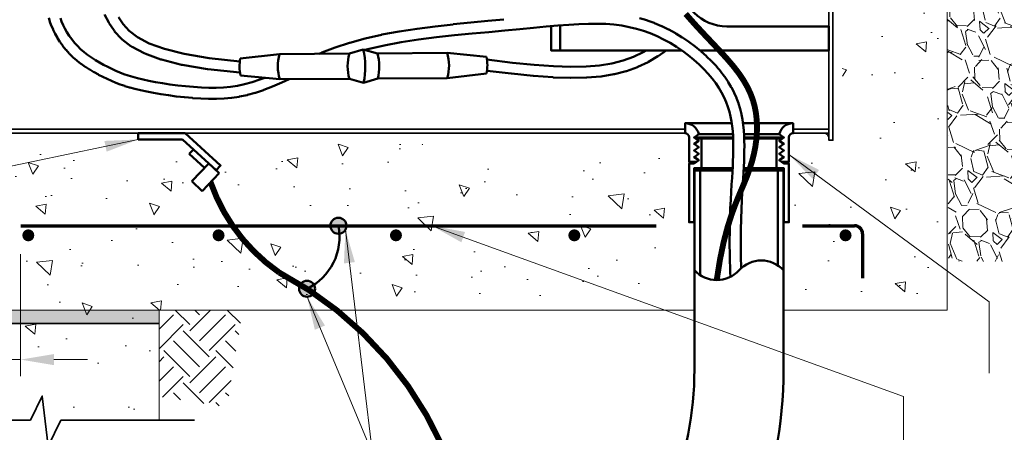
# Model space of a CAD drawing. Header units: inches. Extents: x 0 to 21.3, y 0 to 11.
# Tile 3 of 7: x 2.9 to 6.6, y 5 to 6.5. Entities that reach past the tile are written whole.
import ezdxf

# ---------------------------------------------------------------- set-up
doc = ezdxf.new("R2010")
doc.units = ezdxf.units.IN
doc.header["$LTSCALE"] = 0.375
doc.header["$MEASUREMENT"] = 0
doc.header["$PDSIZE"] = 2
doc.layers.get('0').update_dxf_attribs({"linetype": 'CONTINUOUS', "lineweight": 35})
doc.layers.get('Defpoints').update_dxf_attribs({"linetype": 'CONTINUOUS', "lineweight": 35})
for name, color, linetype, lineweight in [('C-PVMT-ASPH', 8, 'CONTINUOUS', 18), ('E-AFLD-CIRC-SERS', 203, 'CONTINUOUS', 50), ('E-AFLD-DEVC', 23, 'CONTINUOUS', 50), ('E-GRND-EQUI', 83, 'CONTINUOUS', 50), ('E-POWR-CNDT', 83, 'CONTINUOUS', 50), ('G-ANNO-DIMS', 7, 'CONTINUOUS', 0), ('G-ANNO-PATT', 252, 'CONTINUOUS', 18), ('G-ANNO-SYMB', 6, 'CONTINUOUS', 35), ('S-FABR-PL~~', 142, 'CONTINUOUS', 35), ('S-REIN-RBAR', 5, 'CONTINUOUS', 70), ('S-SLAB-EDGE', 41, 'CONTINUOUS', 35)]:
    doc.layers.add(name, color=color, linetype=linetype, lineweight=lineweight)
doc.layers.add('G-ANNO-TEXT', color=7, linetype='CONTINUOUS')
doc.styles.add('01-E-BLDG-1_1', font='arial.ttf', dxfattribs={"height": 0.09375})
doc.dimstyles.new('01-E-BLDG-1_1', dxfattribs={"dimtxt": 0.09375, "dimasz": 0.125, "dimexe": 0.0625, "dimexo": 0.0625, "dimgap": 0.0625, "dimtad": 1, "dimdec": 4, "dimzin": 3, "dimdsep": 46, "dimlunit": 4, "dimtxsty": '01-E-BLDG-1_1', "dimcen": 0.0625, "dimclrd": 1, "dimclre": 1, "dimclrt": 256, "dimazin": 0, "dimtfac": 1, "dimtdec": 4, "dimtmove": 1, "dimatfit": 3, "dimfxl": 1, "dimfrac": 2, "dimtolj": 1, "dimtzin": 3, "dimlwd": 0, "dimlwe": 0, "dimarcsym": 0})

# ---------------------------------------------------------------- blocks, each defined once
blk = doc.blocks.new('*D1')
at = {"layer": 'Defpoints', "color": 0, "transparency": 16777216}
for p in [(2.912652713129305, 5.726317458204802), (2.579483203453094, 5.562609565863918), (2.579483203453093, 5.26985402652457)]:
    blk.add_point(p, dxfattribs=at)
at = {"layer": 'G-ANNO-DIMS', "color": 1, "lineweight": 0, "transparency": 16777216}
for p, q in [((2.912652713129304, 5.663817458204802), (2.912652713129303, 5.207354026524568)), ((2.454483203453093, 5.26985402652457), (2.329483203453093, 5.269854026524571)), ((2.912652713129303, 5.269854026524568), (2.579483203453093, 5.26985402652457)), ((3.037652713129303, 5.269854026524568), (3.162652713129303, 5.269854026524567))]:
    blk.add_line(p, q, dxfattribs=at)
at = {"layer": 'G-ANNO-DIMS', "color": 1, "transparency": 16777216}
for points in [[(2.454483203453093, 5.290687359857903), (2.454483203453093, 5.249020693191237), (2.579483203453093, 5.26985402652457)], [(3.037652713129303, 5.290687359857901), (3.037652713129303, 5.249020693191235), (2.912652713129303, 5.269854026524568)]]:
    blk.add_solid(points, dxfattribs=at)
at = {"layer": 'G-ANNO-DIMS', "transparency": 16777216, "insert": (2.060427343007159, 5.180192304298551), "char_height": 0.09375, "attachment_point": 5, "rotation": 179.9999999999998, "style": '01-E-BLDG-1_1'}
blk.add_mtext('\\A1;3" (75mm)', dxfattribs=at)
blk = doc.blocks.new('BREAK')
at = {"color": 0, "linetype": 'Continuous', "flags": 128}
blk.add_lwpolyline([(0, 0), (0.046625, 0.097375), (0.069125, -0.090125), (0.112375, 0)], dxfattribs=at)

msp = doc.modelspace()

# ---------------------------------------------------------------- hatches: boundary and pattern name
at = {"layer": 'E-GRND-EQUI'}
h = msp.add_hatch(color=256, dxfattribs=at)
edge = h.paths.add_edge_path()
edge.add_arc((4.100791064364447, 5.770433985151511), 0.02982886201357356, 0, 360)
h = msp.add_hatch(color=256, dxfattribs=at)
edge = h.paths.add_edge_path()
edge.add_arc((3.983536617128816, 5.534569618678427), 0.02982886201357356, 0, 360)
at = {"layer": 'G-ANNO-PATT'}
h = msp.add_hatch(dxfattribs=at)
h.set_pattern_fill('AR-CONC', color=256, scale=0.0625, angle=450)
h.set_pattern_definition([(140, (0.1835779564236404, 1.77635683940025e-14), (0.03922008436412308, 0.4482876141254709), [0.046875, -0.515625]), (84.99999999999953, (0.1835779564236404, 1.77635683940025e-14), (-0.4701200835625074, -0.08671958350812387), [0.03749999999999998, -0.4124999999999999]), (190.4514444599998, (0.1868462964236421, 0.0373573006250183), (-0.4308999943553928, 0.3615680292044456), [0.03983761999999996, -0.4382138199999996]), (136.1841999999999, (0.05857795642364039, 1.77635683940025e-14), (0.1034495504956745, 0.6670258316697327), [0.07031249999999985, -0.7734374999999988]), (186.6356354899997, (0.06719877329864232, 0.05558546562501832), (-0.6088241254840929, 0.5841637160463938), [0.05975646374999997, -0.6573210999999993]), (81.18416398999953, (0.05857795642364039, 1.77635683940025e-14), (-0.6088241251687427, 0.5841637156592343), [0.05624999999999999, -0.6187500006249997]), (110.9999999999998, (0.08982795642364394, 0.06250000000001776), (0.2516368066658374, 0.373066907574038), [0.04687499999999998, -0.5156249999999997]), (56.00000000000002, (0.08982795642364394, 0.06250000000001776), (-0.4532187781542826, 0.1520720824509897), [0.03749999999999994, -0.4124999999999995]), (161.4514447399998, (0.1107976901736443, 0.09358890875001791), (-0.20158197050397, 0.5251389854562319), [0.03983761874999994, -0.4382138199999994]), (127.5, (0.1835779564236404, 1.77635683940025e-14), (-0.2080586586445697, 0.007599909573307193), [0, -0.4074999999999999, 0, -0.4187499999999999, 0, -0.4140624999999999]), (97.49999999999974, (0.1835779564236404, 1.77635683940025e-14), (-0.2465073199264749, 0.1644184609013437), [0, -0.2387499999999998, 0, -0.3981249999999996, 0, -0.1578124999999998]), (57.49999999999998, (0.1835779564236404, -0.1393749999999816), (0.01409679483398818, 0.3336390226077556), [0, -0.1562499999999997, 0, -0.4874999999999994, 0, -0.6468749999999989]), (47.49999999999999, (0.1835779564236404, -0.2018749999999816), (-0.0625656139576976, 0.3644913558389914), [0, -0.203125, 0, -0.32375, 0, -0.459375])])
edge = h.paths.add_edge_path(flags=16)
edge.add_arc((5.02948446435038, 8.109101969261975), 0.005729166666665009, 89.99999999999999, 450)
edge = h.paths.add_edge_path(flags=16)
edge.add_arc((4.577077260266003, 8.109101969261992), 0.005729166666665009, 89.99999999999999, 450)
edge = h.paths.add_edge_path()
edge.add_arc((5.938447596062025, 8.115464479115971), 0.01885530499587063, 89.99999999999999, 450)
edge = h.paths.add_edge_path(flags=16)
edge.add_arc((4.12467005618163, 8.109101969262), 0.005729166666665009, 89.99999999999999, 450)
edge = h.paths.add_edge_path(flags=16)
edge.add_arc((3.705050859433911, 8.114259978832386), 0.005729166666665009, 89.99999999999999, 450)
edge = h.paths.add_edge_path(flags=16)
edge.add_arc((3.252643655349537, 8.114259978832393), 0.005729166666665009, 89.99999999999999, 450)
h.paths.add_polyline_path([(2.598766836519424, 5.452338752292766), (2.584130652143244, 5.295400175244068), (3.194958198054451, 5.317898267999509), (3.06274877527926, 5.043078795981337), (3.43026434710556, 5.043078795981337), (3.430264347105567, 5.219147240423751), (3.430264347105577, 5.455133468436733), (5.395319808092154, 5.500853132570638), (5.399361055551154, 5.731296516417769), (5.362989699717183, 5.787896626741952), (5.37511349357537, 6.074940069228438), (2.590684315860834, 6.074940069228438)])
h.paths.add_polyline_path([(5.808989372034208, 5.481722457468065), (6.351782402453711, 5.473617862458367), (6.339630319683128, 6.786563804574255), (5.97506783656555, 6.77035461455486), (5.991270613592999, 6.032835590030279), (5.800887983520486, 6.073358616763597)])
h.paths.add_polyline_path([(2.621419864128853, 4.577002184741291), (3.01064724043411, 4.617240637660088), (3.016823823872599, 4.077736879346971), (3.411205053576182, 4.026372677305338), (3.430264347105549, 4.812071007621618), (3.016123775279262, 4.714696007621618), (2.95037377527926, 4.812071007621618), (2.596486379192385, 4.786900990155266), (2.633329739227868, 4.645445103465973)])
h.paths.add_polyline_path([(2.606849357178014, 2.266560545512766), (2.918026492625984, 2.262517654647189), (3.00693424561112, 2.375717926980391), (3.043305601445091, 2.270603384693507), (3.390854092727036, 2.274646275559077), (3.394895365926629, 3.216634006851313), (3.249409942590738, 3.325791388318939), (3.196873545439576, 3.006404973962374), (2.930150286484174, 2.986190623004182), (2.853366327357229, 3.054919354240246), (2.655344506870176, 3.018533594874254)])
edge = h.paths.add_edge_path()
edge.add_line((5.334960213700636, 7.801390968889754), (5.436612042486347, 8.467143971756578))
edge.add_line((5.436612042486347, 8.467143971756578), (4.903345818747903, 8.46274837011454))
edge.add_line((4.903345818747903, 8.46274837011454), (2.726080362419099, 8.462748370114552))
edge.add_arc((2.7403360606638, 8.319318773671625), 0.1441363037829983, 95.67607790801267, 154.1881070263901)
edge.add_line((2.610580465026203, 8.38207831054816), (2.604402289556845, 8.012767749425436))
edge.add_line((2.604402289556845, 8.012767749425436), (2.579483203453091, 7.80139096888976))
edge.add_line((2.579483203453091, 7.801390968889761), (2.651933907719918, 7.801390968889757))
edge.add_arc((2.659586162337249, 7.817762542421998), 0.01807167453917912, 244.9480929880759, 295.0519070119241)
edge.add_line((2.667238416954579, 7.801390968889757), (5.334960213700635, 7.801390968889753))
h = msp.add_hatch(dxfattribs=at)
h.set_pattern_fill('GRAVEL', color=256, scale=0.25, angle=111.9999999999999, style=0)
h.set_pattern_definition([(340.012787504, (-0.1156471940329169, 0.07324144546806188), (2.835376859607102, -1.011502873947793), [0.03363399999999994, -3.329772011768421]), (296.9697407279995, (-0.08403894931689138, 0.0617449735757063), (-1.355615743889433, 2.687899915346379), [0.05771699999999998, -5.713981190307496]), (244.510447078, (-0.0578631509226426, 0.01030493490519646), (1.613239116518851, 3.348127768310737), [0.04069699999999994, -4.029008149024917]), (19.27368900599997, (0.03660998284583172, -0.05668257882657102), (-4.729570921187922, -1.641237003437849), [0.0525595, -5.20338951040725]), (44.83365417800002, (0.08622365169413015, -0.03933369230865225), (-2.313293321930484, -2.282799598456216), [0.05153875, -5.102343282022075]), (109.2736890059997, (0.1227727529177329, -0.002996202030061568), (1.641237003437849, -4.729570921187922), [0.05255949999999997, -5.203389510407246]), (149.6942404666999, (0.1054238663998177, 0.04661746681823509), (3.535431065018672, -2.076831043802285), [0.06950724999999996, -6.881212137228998]), (184.2553283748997, (0.04541518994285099, 0.08169179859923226), (-5.75507273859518, -0.437764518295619), [0.06562199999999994, -6.496580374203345]), (233.429565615, (-0.02002593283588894, 0.0768225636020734), (-2.264134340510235, -3.071839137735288), [0.05273749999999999, -5.221018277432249]), (287.2363583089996, (-0.05144752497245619, 0.03446771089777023), (-0.7983721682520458, 2.643407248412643), [0.06020799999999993, -2.95019064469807]), (334.3974377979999, (-0.03360704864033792, -0.02303635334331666), (3.673575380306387, -1.751383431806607), [0.077862, -7.708343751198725]), (250.814074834, (-0.05378718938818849, 0.1737319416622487), (-0.7352142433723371, -2.184481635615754), [0.02657524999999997, -2.630961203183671]), (283.4692343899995, (-0.06252077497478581, 0.1486326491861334), (-0.753879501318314, 3.200650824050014), [0.05055924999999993, -5.005377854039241]), (337, (-0.05074432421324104, 0.09946390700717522), (0.2317959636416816, 0.09365164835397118), [0.03535524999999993, -0.3181981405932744]), (315.198590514, (-0.0720042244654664, 0.07199999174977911), (-0.9318501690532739, 0.9716765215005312), [0.0190395, -1.884903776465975]), (43.80140948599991, (-0.05849473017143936, 0.05858382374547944), (-0.6017362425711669, -0.5127509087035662), [0.02692575, -1.319365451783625]), (142.9637565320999, (-0.03906119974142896, 0.07722082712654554), (-0.7445468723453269, 0.5080845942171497), [0.04373224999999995, -1.414005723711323]), (273.5650511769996, (-0.0739705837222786, 0.1035615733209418), (0.04449266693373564, 0.5572435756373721), [0.03162274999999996, -0.7589466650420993]), (128.389540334, (-0.004176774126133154, -0.07585783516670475), (-1.631904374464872, 2.037004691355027), [0.0443, -4.38571128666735]), (182.3461759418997, (-0.03168735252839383, -0.04113510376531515), (2.924362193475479, 0.1029842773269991), [0.03716524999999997, -3.679351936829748]), (45.19859051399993, (-0.1203297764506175, 0.0848312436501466), (-0.9716765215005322, -0.931850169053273), [0.03807875, -1.865864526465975]), (95.61045966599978, (-0.09349744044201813, 0.111850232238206), (0.2411285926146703, -2.598914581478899), [0.04429999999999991, -4.385711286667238]), (91.4439547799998, (0.1395367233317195, -0.01779381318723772), (0.004666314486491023, -1.346283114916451), [0.04271999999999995, -2.093280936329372]), (46.77514056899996, (0.1384602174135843, 0.02491263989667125), (-2.081497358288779, -2.18914795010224), [0.03579449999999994, -3.543660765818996]), (178.8014094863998, (0.1105296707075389, 0.1808008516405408), (-1.346283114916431, -0.004666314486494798), [0.03807874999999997, -1.865864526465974]), (129.3540246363, (0.07245913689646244, 0.1815973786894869), (2.144655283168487, -2.638740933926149), [0.04190775, -4.14885590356]), (181.4439547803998, (0.1564189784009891, 0.06722082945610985), (1.34628311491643, 0.004666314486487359), [0.02135999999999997, -2.114640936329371]), (213.3099324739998, (0.1161487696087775, 0.1668930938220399), (-0.8335322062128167, -0.6064025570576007), [0.0127475, -1.2620073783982]), (277.9637565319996, (0.1054954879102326, 0.1598925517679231), (-0.04915898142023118, 0.7890395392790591), [0.05153874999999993, -0.979237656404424]), (298.0090059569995, (0.1126360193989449, 0.1088507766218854), (-1.168312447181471, 2.224307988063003), [0.04776249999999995, -4.728480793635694]), (55.69006752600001, (-0.01819956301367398, 0.0856494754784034), (-0.3699402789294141, -0.4190992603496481), [0.03605549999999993, -0.865332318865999]), (105.1572265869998, (0.002123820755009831, 0.1154313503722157), (-1.128486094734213, 4.127834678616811), [0.06294849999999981, -6.231890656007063]), (172.9453959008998, (-0.01433521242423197, 0.1761898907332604), (1.997178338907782, -0.2716223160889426), [0.02573899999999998, -2.548168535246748]), (201.9999999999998, (-0.03987943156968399, 0.1793510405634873), (-0.1381443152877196, -0.3254476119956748), [0.015, -0.2349999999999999]), (232.2564371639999, (0.1075551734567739, 0.1014053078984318), (1.247965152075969, 1.582745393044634), [0.03473099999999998, -3.438379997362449]), (160.0127875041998, (0.08629527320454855, 0.07394139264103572), (-2.83537685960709, 1.011502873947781), [0.0672679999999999, -3.296138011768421]), (111.9999999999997, (0.02307878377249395, 0.09693433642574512), (-0.3254476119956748, 0.1381443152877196), [0.06499999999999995, -0.1849999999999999]), (77.30484646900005, (-0.001270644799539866, 0.1572012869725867), (0.6860552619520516, 2.97352117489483), [0.0395285, -3.9133185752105]), (6.054604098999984, (0.007416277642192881, 0.1957634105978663), (1.02083550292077, 0.1428106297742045), [0.03640049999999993, -1.783626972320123]), (319.645975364, (0.04361377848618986, 0.1996028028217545), (4.097340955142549, -3.467606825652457), [0.05926625, -5.867368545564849]), (287.4260787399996, (0.08877818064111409, 0.161227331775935), (0.9856754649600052, -3.106999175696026), [0.06269974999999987, -6.207268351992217])])
edge = h.paths.add_edge_path()
edge.add_line((6.806795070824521, 7.09878126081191), (6.881429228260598, 7.098781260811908))
edge.add_arc((6.881429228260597, 7.22378126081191), 0.1250000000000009, 270.0000000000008, 337.7572024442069)
edge.add_line((6.997127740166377, 7.176464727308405), (7.345866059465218, 8.029200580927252))
edge.add_line((7.345866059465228, 8.029200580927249), (7.345866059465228, 8.21011048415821))
edge.add_line((7.345866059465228, 8.21011048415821), (6.369327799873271, 8.20998725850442))
edge.add_line((6.36932779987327, 8.20998725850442), (6.376448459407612, 7.09882529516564))
edge.add_line((6.376448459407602, 7.098825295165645), (6.80679499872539, 7.098825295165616))
edge.add_line((6.80679499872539, 7.098825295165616), (6.806795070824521, 7.098781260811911))
edge = h.paths.add_edge_path()
edge.add_line((6.807256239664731, 6.817123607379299), (6.807255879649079, 6.817343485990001))
edge.add_line((6.807255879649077, 6.817343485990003), (6.376909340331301, 6.817343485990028))
edge.add_line((6.376909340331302, 6.817343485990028), (6.381113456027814, 5.638157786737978))
edge.add_line((6.381113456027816, 5.638157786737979), (7.345866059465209, 5.631267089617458))
edge.add_line((7.345866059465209, 5.631267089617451), (7.345866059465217, 7.286199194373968))
edge.add_line((7.345866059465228, 7.286199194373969), (7.257449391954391, 7.070002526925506))
edge.add_arc((6.881429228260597, 7.223781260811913), 0.4062500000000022, 269.9999999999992, 337.75720244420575, ccw=False)
edge.add_line((6.881429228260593, 6.81753126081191), (6.807256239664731, 6.817123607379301))
h = msp.add_hatch(color=256, dxfattribs=at)
h.dxf.hatch_style = 1
h.paths.add_polyline_path([(2.579483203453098, 5.405298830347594), (2.579483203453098, 5.45513346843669), (3.430264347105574, 5.45513346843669), (3.430264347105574, 5.405298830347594)])
h = msp.add_hatch(dxfattribs=at)
h.set_pattern_fill('EARTH', color=256, scale=0.55, angle=494.9999999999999, style=0)
h.set_pattern_definition([(134.9999999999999, (23.06323826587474, -25.63872304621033), (-0.1944543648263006, 7.89213791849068e-16), [0.1375, -0.1375]), (134.9999999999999, (23.0267780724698, -25.67518323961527), (-0.1944543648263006, 7.89213791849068e-16), [0.1375, -0.1375]), (134.9999999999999, (22.99031787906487, -25.71164343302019), (-0.1944543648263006, 7.89213791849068e-16), [0.1375, -0.1375]), (224.9999999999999, (22.96601108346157, -25.71164343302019), (-8.04479358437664e-16, -0.1944543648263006), [0.1375, -0.1375]), (224.9999999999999, (22.92955089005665, -25.67518323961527), (-8.04479358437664e-16, -0.1944543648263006), [0.1375, -0.1375]), (224.9999999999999, (22.89309069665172, -25.63872304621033), (-8.04479358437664e-16, -0.1944543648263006), [0.1375, -0.1375])])
h.paths.add_polyline_path([(3.430264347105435, 5.455133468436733), (3.430264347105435, 5.1316227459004), (3.683776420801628, 5.092200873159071), (3.742958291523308, 5.455133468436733)])
at = {"layer": 'S-REIN-RBAR'}
h = msp.add_hatch(color=256, dxfattribs=at)
edge = h.paths.add_edge_path()
edge.add_arc((2.941665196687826, 5.734584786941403), 0.02249692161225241, 89.9999999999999, 450)
h = msp.add_hatch(color=256, dxfattribs=at)
edge = h.paths.add_edge_path()
edge.add_arc((3.652830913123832, 5.734584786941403), 0.02249692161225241, 89.9999999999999, 450)
h = msp.add_hatch(color=256, dxfattribs=at)
edge = h.paths.add_edge_path()
edge.add_arc((4.315862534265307, 5.734584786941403), 0.02249692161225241, 89.9999999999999, 450)
h = msp.add_hatch(color=256, dxfattribs=at)
edge = h.paths.add_edge_path()
edge.add_arc((4.982633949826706, 5.734584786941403), 0.02249692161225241, 89.9999999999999, 450)
h = msp.add_hatch(color=256, dxfattribs=at)
edge = h.paths.add_edge_path()
edge.add_arc((5.996378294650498, 5.734584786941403), 0.02249692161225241, 89.9999999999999, 450)

# ---------------------------------------------------------------- linework, layer by layer
at = {"layer": 'C-PVMT-ASPH'}
for p, q in [((6.37657286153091, 6.817564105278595), (6.37657286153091, 5.455133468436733)), ((2.579483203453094, 5.455133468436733), (5.431527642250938, 5.455133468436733)), ((5.764997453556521, 5.455133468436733), (6.37657286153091, 5.455133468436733))]:
    msp.add_line(p, q, dxfattribs=at)
at = {"layer": 'E-AFLD-CIRC-SERS'}
for p, q in [((3.734083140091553, 6.395425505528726), (3.880885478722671, 6.41237318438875)), ((4.141802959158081, 6.414288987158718), (3.880885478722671, 6.41237318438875)), ((4.193949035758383, 6.429805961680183), (4.141802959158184, 6.414288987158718)), ((4.193949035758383, 6.429805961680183), (4.246317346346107, 6.415056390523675)), ((4.246317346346, 6.415056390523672), (4.507234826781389, 6.416972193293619)), ((4.65427020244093, 6.402182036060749), (4.507234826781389, 6.416972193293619)), ((3.734543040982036, 6.332790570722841), (3.881578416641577, 6.318000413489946)), ((4.654730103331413, 6.339547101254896), (4.507927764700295, 6.322599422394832)), ((3.881578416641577, 6.318000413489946), (4.14173408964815, 6.319910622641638)), ((4.14173408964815, 6.319910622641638), (4.194864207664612, 6.305166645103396)), ((4.247772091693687, 6.320689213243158), (4.194864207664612, 6.305166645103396)), ((4.507927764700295, 6.322599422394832), (4.247772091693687, 6.320689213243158))]:
    msp.add_line(p, q, dxfattribs=at)
for points in [[(3.73281881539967, 6.343141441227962), (3.61261663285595, 6.356063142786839, -0.01499833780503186), (3.611388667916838, 6.356232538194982), (3.516486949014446, 6.372237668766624, -0.01989540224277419), (3.514877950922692, 6.372575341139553), (3.439019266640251, 6.391674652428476, -0.02632739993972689), (3.436941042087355, 6.392315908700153), (3.377554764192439, 6.414123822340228, -0.03397289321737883), (3.374993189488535, 6.415267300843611), (3.329508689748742, 6.439398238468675, -0.04106550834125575), (3.326655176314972, 6.441226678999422), (3.292501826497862, 6.467295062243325, -0.04388992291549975), (3.289826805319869, 6.469735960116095), (3.264433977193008, 6.497356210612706, -0.03879881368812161), (3.26245566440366, 6.499874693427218), (3.243252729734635, 6.528661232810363, -0.02879460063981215), (3.242048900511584, 6.530712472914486), (3.226908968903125, 6.56028696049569, -0.02733165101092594)], [(3.916457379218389, 6.318256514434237), (3.889774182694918, 6.306016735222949, -0.005093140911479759), (3.889389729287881, 6.305845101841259), (3.854983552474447, 6.290903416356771, -0.009939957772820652), (3.854223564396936, 6.290591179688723), (3.822015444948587, 6.278101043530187, -0.01226993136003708), (3.821061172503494, 6.27775767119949), (3.790663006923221, 6.267654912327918, -0.01362150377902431), (3.789585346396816, 6.267329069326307), (3.760582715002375, 6.259415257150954, -0.01451684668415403), (3.759416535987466, 6.259133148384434), (3.731395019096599, 6.253209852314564, -0.01474223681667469), (3.730196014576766, 6.252993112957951), (3.702741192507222, 6.248861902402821, -0.01417012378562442), (3.701578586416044, 6.248720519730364), (3.674276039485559, 6.246182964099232, -0.01281512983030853), (3.673219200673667, 6.246111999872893), (3.645654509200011, 6.24496966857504, -0.01083707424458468), (3.644758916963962, 6.244951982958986), (3.616517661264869, 6.245006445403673, -0.008645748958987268), (3.615803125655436, 6.245020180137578), (3.586611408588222, 6.246086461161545, -0.00715332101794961), (3.586020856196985, 6.246116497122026), (3.55616687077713, 6.248063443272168, -0.006175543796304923), (3.555657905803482, 6.248102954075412), (3.525570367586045, 6.250812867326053, -0.005487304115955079), (3.525119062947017, 6.250858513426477), (3.495226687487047, 6.254213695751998, -0.005028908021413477), (3.494814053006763, 6.254264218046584), (3.465545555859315, 6.258146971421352, -0.004771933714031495), (3.465155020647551, 6.258202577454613), (3.436939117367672, 6.262495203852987, -0.004715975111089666), (3.4365542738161, 6.262557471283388), (3.409819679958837, 6.267142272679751, -0.004894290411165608), (3.409421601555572, 6.26721455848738), (3.384597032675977, 6.271973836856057, -0.005426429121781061), (3.384157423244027, 6.272063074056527), (3.361544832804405, 6.276909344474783, -0.006349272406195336), (3.361033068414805, 6.277025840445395), (3.340427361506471, 6.281992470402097, -0.007281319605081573), (3.339844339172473, 6.28214201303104), (3.320913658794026, 6.28729258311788, -0.008038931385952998), (3.32027534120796, 6.287477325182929), (3.302687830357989, 6.292875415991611, -0.008474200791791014), (3.302021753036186, 6.293092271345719), (3.28544555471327, 6.298801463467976, -0.008454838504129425), (3.284788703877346, 6.299040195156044), (3.268891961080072, 6.305124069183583, -0.00791224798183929), (3.268284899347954, 6.305367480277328), (3.252735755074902, 6.31188961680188, -0.006876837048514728), (3.252214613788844, 6.312116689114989), (3.236681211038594, 6.319140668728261, -0.005871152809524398), (3.236241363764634, 6.319345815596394), (3.220472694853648, 6.326927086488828, -0.006318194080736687), (3.220004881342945, 6.327159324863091), (3.204073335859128, 6.335320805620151, -0.007219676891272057), (3.203546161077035, 6.335600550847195), (3.187604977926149, 6.344357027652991, -0.008218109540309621), (3.187015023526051, 6.344693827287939), (3.171217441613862, 6.354060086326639, -0.009337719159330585), (3.170560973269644, 6.354466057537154), (3.155060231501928, 6.364456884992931, -0.01060309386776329), (3.154333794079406, 6.364947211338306), (3.139283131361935, 6.375577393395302, -0.01203839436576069), (3.138484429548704, 6.376170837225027), (3.124037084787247, 6.387455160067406, -0.01366512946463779), (3.123166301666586, 6.388174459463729), (3.109475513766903, 6.40012770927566, -0.01505433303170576), (3.108563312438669, 6.400973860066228), (3.095758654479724, 6.413589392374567, -0.01483182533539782), (3.094911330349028, 6.414475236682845), (3.083027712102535, 6.427660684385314, -0.01426952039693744), (3.082263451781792, 6.428558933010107), (3.071312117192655, 6.442200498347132, -0.01382018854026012), (3.07062192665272, 6.443110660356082), (3.060614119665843, 6.457094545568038, -0.01349956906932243), (3.059989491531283, 6.458019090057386), (3.050936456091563, 6.472231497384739, -0.01332462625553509), (3.050369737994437, 6.473175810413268), (3.042282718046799, 6.487502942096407, -0.01331586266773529), (3.041767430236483, 6.488475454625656), (3.034657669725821, 6.502803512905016, -0.01350004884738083), (3.034188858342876, 6.503816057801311), (3.028067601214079, 6.518031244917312, -0.01403882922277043), (3.027638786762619, 6.519109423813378), (3.022512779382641, 6.53313196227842, -0.01514728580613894), (3.022118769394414, 6.53432024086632), (3.017976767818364, 6.548206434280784, -0.01611731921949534)], [(4.719580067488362, 6.541503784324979), (4.65971718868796, 6.536027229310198, 0.0003230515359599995), (4.659690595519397, 6.536024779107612), (4.596257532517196, 6.530138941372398, 0.0016853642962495), (4.596118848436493, 6.530125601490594), (4.530267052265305, 6.523567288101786, 0.002979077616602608), (4.530022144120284, 6.523541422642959), (4.46286749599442, 6.516044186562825, 0.004334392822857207), (4.46251176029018, 6.516001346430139), (4.395170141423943, 6.507298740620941, 0.005874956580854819), (4.394689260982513, 6.507230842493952), (4.328276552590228, 6.497056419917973, 0.007745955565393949), (4.327645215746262, 6.496949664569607), (4.263277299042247, 6.485036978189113, 0.01014506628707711), (4.262455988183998, 6.484867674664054), (4.201248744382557, 6.470950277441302, 0.01251320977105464), (4.200246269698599, 6.470695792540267), (4.143086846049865, 6.454652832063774, 0.01200467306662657), (4.142138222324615, 6.454361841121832), (4.088998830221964, 6.436654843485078, 0.01038022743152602), (4.088190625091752, 6.436366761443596), (4.038814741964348, 6.417602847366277, 0.00837823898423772), (4.038171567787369, 6.417346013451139), (4.028894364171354, 6.413459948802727)], [(5.565791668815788, 5.57947007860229), (5.565140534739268, 5.596915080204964, -0.00343518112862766), (5.565131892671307, 5.59719892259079), (5.563745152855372, 5.656030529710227, -0.003626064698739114), (5.563740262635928, 5.656330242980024), (5.563265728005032, 5.708689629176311, -0.003743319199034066), (5.563265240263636, 5.70899907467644), (5.563540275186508, 5.75553238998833, -0.003732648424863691), (5.563544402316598, 5.755840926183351), (5.564406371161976, 5.797194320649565, -0.003519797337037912), (5.564414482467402, 5.797485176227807), (5.565700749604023, 5.834304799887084, -0.003012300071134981), (5.565710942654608, 5.83455360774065), (5.567258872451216, 5.867485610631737, -0.002111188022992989), (5.567267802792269, 5.867659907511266), (5.568914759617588, 5.89735043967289, -0.0009599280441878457), (5.568919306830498, 5.897429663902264), (5.570523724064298, 5.92447505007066, -0.0003368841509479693), (5.570525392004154, 5.924502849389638), (5.572029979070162, 5.949300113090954), (5.573395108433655, 5.972139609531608), (5.574585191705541, 5.99337198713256), (5.575564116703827, 6.013327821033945), (5.576297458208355, 6.032352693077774), (5.576751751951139, 6.050799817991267), (5.576893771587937, 6.069023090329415), (5.576678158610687, 6.087285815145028), (5.576012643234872, 6.105591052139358), (5.574794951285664, 6.123902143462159), (5.572924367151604, 6.142190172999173), (5.570301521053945, 6.160428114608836), (5.566827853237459, 6.178591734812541), (5.56240477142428, 6.196660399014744), (5.556930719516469, 6.21462342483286), (5.550302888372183, 6.232499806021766), (5.54245274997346, 6.250322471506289), (5.533326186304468, 6.268102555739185), (5.522869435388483, 6.285843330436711), (5.511027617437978, 6.303545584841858), (5.497745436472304, 6.321207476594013), (5.482967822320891, 6.338824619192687), (5.466639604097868, 6.35639126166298), (5.448739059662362, 6.373872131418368), (5.429383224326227, 6.391114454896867), (5.408731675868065, 6.407933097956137), (5.386945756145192, 6.424146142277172), (5.364187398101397, 6.439575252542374), (5.340619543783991, 6.45404508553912), (5.316406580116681, 6.467383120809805), (5.291711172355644, 6.479421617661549), (5.26662914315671, 6.490036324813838), (5.241050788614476, 6.499233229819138), (5.214819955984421, 6.507043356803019), (5.187781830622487, 6.513491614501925), (5.159782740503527, 6.518597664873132), (5.130672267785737, 6.522376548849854), (5.100304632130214, 6.524839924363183), (5.068532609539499, 6.525997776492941), (5.035141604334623, 6.525879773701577), (4.999742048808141, 6.524597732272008), (4.961934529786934, 6.522287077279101), (4.921334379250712, 6.519088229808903), (4.877561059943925, 6.515145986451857), (4.83023504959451, 6.510608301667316), (4.778998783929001, 6.505627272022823, -0.0005561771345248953), (4.77895301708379, 6.505622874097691), (4.723452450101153, 6.500351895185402, -0.0008641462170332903), (4.723381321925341, 6.500345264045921), (4.663496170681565, 6.49486667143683), (4.600145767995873, 6.48898850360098), (4.534485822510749, 6.4824492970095), (4.467631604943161, 6.474985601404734), (4.400708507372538, 6.46633708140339), (4.334852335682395, 6.456247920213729), (4.271211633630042, 6.444469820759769), (4.210917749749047, 6.430760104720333), (4.200721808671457, 6.427898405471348)], [(5.606139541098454, 5.611517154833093), (5.605070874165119, 5.656854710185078), (5.604599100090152, 5.708909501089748), (5.604872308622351, 5.755133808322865), (5.605728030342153, 5.7961874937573), (5.607004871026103, 5.832737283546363), (5.608542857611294, 5.865457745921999), (5.61018278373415, 5.89502153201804), (5.611784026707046, 5.922013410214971), (5.613287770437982, 5.946796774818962), (5.614657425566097, 5.969711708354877, 0.0009270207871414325), (5.614661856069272, 5.969788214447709), (5.615858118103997, 5.991130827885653, 0.001744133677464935), (5.615865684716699, 5.991274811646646), (5.616853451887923, 6.011410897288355, 0.002621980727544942), (5.616862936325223, 6.011627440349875), (5.617605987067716, 6.030904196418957, 0.003476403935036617), (5.61761505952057, 6.031191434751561), (5.618077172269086, 6.049956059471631, 0.004207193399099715), (5.61808280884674, 6.050303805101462), (5.618227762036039, 6.068903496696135, 0.00489973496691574), (5.61822694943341, 6.069308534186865), (5.618005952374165, 6.088027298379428, 0.006133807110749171), (5.617993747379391, 6.088534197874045), (5.61730773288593, 6.107403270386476, 0.007515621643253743), (5.617275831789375, 6.108023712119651), (5.616013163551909, 6.127011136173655, 0.008882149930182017), (5.615951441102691, 6.127742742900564), (5.614000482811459, 6.146816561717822, 0.01022614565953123), (5.613897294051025, 6.147655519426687), (5.611146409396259, 6.166783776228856, 0.01153256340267), (5.610988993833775, 6.167723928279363), (5.6073265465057, 6.186874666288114, 0.01277830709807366), (5.607101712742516, 6.187906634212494), (5.60241606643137, 6.207047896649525, 0.01393283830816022), (5.602111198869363, 6.208158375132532), (5.596290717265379, 6.227258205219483, 0.01481302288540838), (5.595899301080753, 6.228418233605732), (5.588843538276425, 6.247448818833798, 0.01496191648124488), (5.588379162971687, 6.248594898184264), (5.58003243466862, 6.267545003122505, 0.01483666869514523), (5.579505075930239, 6.268652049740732), (5.569822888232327, 6.287514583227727, 0.01459356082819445), (5.569241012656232, 6.288571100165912), (5.558178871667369, 6.307338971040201, 0.01424459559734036), (5.557552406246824, 6.308335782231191), (5.545065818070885, 6.32700189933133, 0.01380540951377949), (5.544405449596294, 6.327932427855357), (5.530449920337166, 6.346489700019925, 0.01329376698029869), (5.529766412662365, 6.3473499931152), (5.514297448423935, 6.365791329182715, 0.01272806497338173), (5.513601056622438, 6.366579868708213), (5.496574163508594, 6.384898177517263, 0.01209605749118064), (5.495875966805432, 6.385613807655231), (5.477278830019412, 6.403774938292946, 0.01145654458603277), (5.476586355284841, 6.404420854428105), (5.45653537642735, 6.422282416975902, 0.01106357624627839), (5.45583924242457, 6.422875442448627), (5.434483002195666, 6.440267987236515, 0.01092116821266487), (5.433770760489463, 6.440822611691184), (5.411257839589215, 6.457576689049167, 0.01100086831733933), (5.410516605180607, 6.458103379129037), (5.386995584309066, 6.474049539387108, 0.0112883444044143), (5.38621165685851, 6.474555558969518), (5.361831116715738, 6.48952435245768, 0.01178021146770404), (5.360989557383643, 6.490014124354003), (5.335898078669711, 6.503836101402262, 0.0124818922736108), (5.33498228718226, 6.504311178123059), (5.309328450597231, 6.516816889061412, 0.01330980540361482), (5.308327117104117, 6.517272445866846), (5.282213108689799, 6.528323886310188, 0.01379598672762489), (5.281151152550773, 6.528739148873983), (5.254493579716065, 6.538324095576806, 0.01394506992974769), (5.253398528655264, 6.538683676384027), (5.226067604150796, 6.546821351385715, 0.01381918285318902)], [(4.656335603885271, 6.350204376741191), (4.746807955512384, 6.3391257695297, 0.005132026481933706), (4.747229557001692, 6.339078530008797), (4.82911966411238, 6.330753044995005, 0.007189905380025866), (4.829711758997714, 6.330701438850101), (4.90267130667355, 6.325398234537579, 0.009765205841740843), (4.903477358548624, 6.325355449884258), (4.968533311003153, 6.323175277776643, 0.01285962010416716), (4.969596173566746, 6.323167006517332), (5.02777549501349, 6.32421061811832, 0.0163376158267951), (5.029123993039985, 6.324278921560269), (5.081453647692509, 6.32864706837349, 0.01983245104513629), (5.08308012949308, 6.328848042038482), (5.130587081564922, 6.336641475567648, 0.02270240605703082), (5.132422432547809, 6.337028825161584), (5.176133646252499, 6.34834829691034, 0.02398405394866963), (5.178025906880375, 6.348936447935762), (5.218783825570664, 6.363782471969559, 0.02335198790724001), (5.22056390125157, 6.364526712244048), (5.25847288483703, 6.382498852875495, 0.02237147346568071), (5.260106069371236, 6.383364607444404), (5.295085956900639, 6.403962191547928, 0.02143191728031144), (5.29657205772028, 6.404925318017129), (5.326034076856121, 6.425864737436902)]]:
    msp.add_lwpolyline(points, format="xyb", dxfattribs=at)
for points in [[(3.82520540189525, 6.32367092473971), (3.807543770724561, 6.316821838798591), (3.778161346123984, 6.307056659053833), (3.750280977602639, 6.299449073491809), (3.723442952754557, 6.29377594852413), (3.697170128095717, 6.28982259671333), (3.670978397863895, 6.287388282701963), (3.644390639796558, 6.286286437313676), (3.616954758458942, 6.286339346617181), (3.588415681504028, 6.287381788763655), (3.559111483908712, 6.289292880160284), (3.529504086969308, 6.29195954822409), (3.500043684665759, 6.295266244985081), (3.471176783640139, 6.299095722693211), (3.443348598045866, 6.303329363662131), (3.417005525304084, 6.307847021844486), (3.392599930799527, 6.312525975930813), (3.370463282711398, 6.317270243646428), (3.350405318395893, 6.322104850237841), (3.332085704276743, 6.327089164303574), (3.315150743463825, 6.332286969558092), (3.299236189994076, 6.337768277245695), (3.283971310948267, 6.343610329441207), (3.268985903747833, 6.349896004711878), (3.253932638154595, 6.356702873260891), (3.238618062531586, 6.36406582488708), (3.223184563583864, 6.371972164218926), (3.207802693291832, 6.380421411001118), (3.192629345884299, 6.389417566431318), (3.177821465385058, 6.398961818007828), (3.163535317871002, 6.409052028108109), (3.1499254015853, 6.419682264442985), (3.137129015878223, 6.430854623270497), (3.125204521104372, 6.442602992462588), (3.114126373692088, 6.454894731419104), (3.103902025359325, 6.467630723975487), (3.09455152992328, 6.480696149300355), (3.086094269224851, 6.493973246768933), (3.07854861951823, 6.507341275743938), (3.071931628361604, 6.520676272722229), (3.066260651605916, 6.533845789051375), (3.061548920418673, 6.546735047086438)], [(3.732475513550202, 6.384750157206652), (3.617651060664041, 6.397093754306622), (3.524172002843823, 6.412858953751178), (3.450167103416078, 6.431491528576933), (3.393122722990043, 6.45243944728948), (3.350382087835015, 6.475114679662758), (3.319025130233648, 6.49904864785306), (3.295949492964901, 6.524148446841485), (3.278298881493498, 6.550607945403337)], [(4.65598657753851, 6.391889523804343), (4.751621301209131, 6.380178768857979), (4.833004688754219, 6.371904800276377), (4.905265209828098, 6.366652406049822), (4.969386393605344, 6.364503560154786), (5.026358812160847, 6.365525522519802), (5.077198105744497, 6.369769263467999), (5.122969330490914, 6.377277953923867), (5.164811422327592, 6.38811339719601), (5.203729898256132, 6.402289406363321), (5.239930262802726, 6.419451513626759), (5.250821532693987, 6.425864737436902)]]:
    msp.add_lwpolyline(points, dxfattribs=at)
for centre, radius, start, end in [((4.04088812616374, 6.366359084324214), 0.1664876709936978, 163.9556448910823, 196.8857356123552), ((4.311272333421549, 6.366976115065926), 0.1759499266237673, 164.401200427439, 195.515180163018), ((3.913380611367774, 6.36542285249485), 0.2878607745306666, 347.9172522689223, 12.92412823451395), ((4.077539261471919, 6.365259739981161), 0.1759708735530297, 345.3280990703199, 16.43828134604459), ((4.347925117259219, 6.368613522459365), 0.1664876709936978, 343.9556448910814, 16.8857356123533), ((3.89782414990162, 6.365308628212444), 0.1664876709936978, 169.5780731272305, 191.2633073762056), ((4.490989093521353, 6.369663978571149), 0.1664876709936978, 349.5780731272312, 11.26330737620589)]:
    msp.add_arc(centre, radius, start, end, dxfattribs=at)
at = {"layer": 'E-AFLD-DEVC'}
msp.add_line((4.930134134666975, 6.519781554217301), (4.930134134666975, 6.425864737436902), dxfattribs=at)
msp.add_lwpolyline([(5.452168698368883, 6.425864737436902), (5.933978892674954, 6.425864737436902), (5.933978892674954, 6.515864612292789), (5.553210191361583, 6.515864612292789, -0.9999999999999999), (5.553210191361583, 6.862017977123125), (5.933978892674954, 6.862017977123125), (5.933504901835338, 7.045596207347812), (5.558249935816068, 7.045596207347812, -0.4437689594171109), (5.38328106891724, 7.26179828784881)], format="xyb", dxfattribs=at)
msp.add_lwpolyline([(4.895518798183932, 6.516763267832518), (4.895518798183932, 6.425864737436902), (5.384410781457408, 6.425864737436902)], dxfattribs=at)
at = {"layer": 'E-GRND-EQUI'}
for p, q in [((3.543399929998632, 6.038715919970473), (3.559173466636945, 6.055989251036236)), ((3.543399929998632, 6.038715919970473), (3.599960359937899, 5.987066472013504)), ((3.552639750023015, 5.936746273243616), (3.616517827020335, 6.003623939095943)), ((3.654567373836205, 5.967268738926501), (3.61573389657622, 6.004339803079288)), ((3.591473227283, 5.899675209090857), (3.654567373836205, 5.967268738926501)), ((3.591473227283, 5.899675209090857), (3.552639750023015, 5.936746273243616))]:
    msp.add_line(p, q, dxfattribs=at)
at = {"layer": 'E-GRND-EQUI', "const_width": 0.022}
msp.add_lwpolyline([(5.514940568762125, 5.567316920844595), (5.526884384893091, 5.642861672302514), (5.540400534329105, 5.707805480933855), (5.554995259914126, 5.763535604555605), (5.570174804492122, 5.811439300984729), (5.585445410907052, 5.852903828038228), (5.600313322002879, 5.889316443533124), (5.614284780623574, 5.92206440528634), (5.626866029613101, 5.952534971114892), (5.637653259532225, 5.981893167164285), (5.646602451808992, 6.01041509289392), (5.653759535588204, 6.038154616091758), (5.659170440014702, 6.065165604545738), (5.662881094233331, 6.091501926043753), (5.664937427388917, 6.117217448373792), (5.665385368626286, 6.142366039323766), (5.664270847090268, 6.1670015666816), (5.66158604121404, 6.191206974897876), (5.657108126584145, 6.215181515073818), (5.650560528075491, 6.239153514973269), (5.641666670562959, 6.263351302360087), (5.630149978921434, 6.288003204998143), (5.615733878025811, 6.313337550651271), (5.59814179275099, 6.33958266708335), (5.577097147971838, 6.366966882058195), (5.55249025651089, 6.395693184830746), (5.524878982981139, 6.425863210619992), (5.494988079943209, 6.457553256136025), (5.463542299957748, 6.490839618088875), (5.43126639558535, 6.525798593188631), (5.398885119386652, 6.562506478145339)], dxfattribs=at)
at = {"layer": 'E-GRND-EQUI'}
msp.add_lwpolyline([(3.518535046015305, 6.093099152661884), (3.644468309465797, 5.978100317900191), (3.66024184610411, 5.995373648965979), (3.527608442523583, 6.116490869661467), (3.35268093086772, 6.116490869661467), (3.35268093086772, 6.093099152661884)], close=True, dxfattribs=at)
at = {"layer": 'E-GRND-EQUI', "const_width": 0.022}
msp.add_lwpolyline([(3.623020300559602, 5.933471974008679, 0.1591666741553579), (3.879267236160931, 5.595576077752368, -0.2414978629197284), (4.595908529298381, 4.573894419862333), (4.682257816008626, 4.098967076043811)], format="xyb", dxfattribs=at)
at = {"layer": 'E-GRND-EQUI'}
for centre in [(4.100791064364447, 5.770433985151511), (3.983536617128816, 5.534569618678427)]:
    msp.add_circle(centre, 0.02982886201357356, dxfattribs=at)
msp.add_arc((3.889089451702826, 5.728599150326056), 0.2157955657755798, 295.9552886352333, 11.17832685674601, dxfattribs=at)
at = {"layer": 'E-POWR-CNDT'}
for p, q in [((5.396478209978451, 6.153813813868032), (5.571252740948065, 6.153813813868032)), ((5.613011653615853, 6.153813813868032), (5.800046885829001, 6.153813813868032)), ((5.447815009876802, 6.112770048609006), (5.575535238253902, 6.112770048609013)), ((5.616960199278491, 6.112770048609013), (5.74871008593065, 6.112770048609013)), ((5.430263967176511, 6.100554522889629), (5.576195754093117, 6.100554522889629)), ((5.576330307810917, 6.096853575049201), (5.457854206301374, 6.096853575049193)), ((5.617556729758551, 6.100554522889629), (5.766261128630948, 6.100554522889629)), ((5.738670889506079, 6.096853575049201), (5.617691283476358, 6.096853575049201)), ((5.453150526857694, 5.585606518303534), (5.453150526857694, 5.977547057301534)), ((5.457854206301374, 5.985279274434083), (5.574131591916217, 5.985279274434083)), ((5.61553013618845, 5.985279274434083), (5.738670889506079, 5.985279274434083)), ((5.743374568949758, 5.622211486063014), (5.743374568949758, 5.977547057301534))]:
    msp.add_line(p, q, dxfattribs=at)
at = {"layer": 'E-POWR-CNDT', "flags": 128}
for points in [[(5.396478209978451, 6.131795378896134), (5.396478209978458, 6.116490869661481), (5.396478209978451, 6.153813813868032, -0.3506097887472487), (5.447815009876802, 6.112770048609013), (5.430263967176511, 6.100554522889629), (5.447815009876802, 6.088338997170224), (5.430263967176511, 6.076123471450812), (5.447815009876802, 6.063907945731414), (5.430263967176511, 6.051692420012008), (5.447815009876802, 6.039476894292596), (5.430263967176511, 6.027261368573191), (5.447815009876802, 6.015045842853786), (5.439039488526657, 6.008938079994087), (5.411782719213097, 6.008938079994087), (5.411782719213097, 6.101186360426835, 0.414213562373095), (5.396478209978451, 6.116490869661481)], [(5.800046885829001, 6.131795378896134), (5.800046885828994, 6.116490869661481), (5.800046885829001, 6.153813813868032, 0.3506097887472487), (5.74871008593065, 6.112770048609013), (5.766261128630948, 6.100554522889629), (5.74871008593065, 6.088338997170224), (5.766261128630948, 6.076123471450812), (5.74871008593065, 6.063907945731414), (5.766261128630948, 6.051692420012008), (5.74871008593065, 6.039476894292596), (5.766261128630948, 6.027261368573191), (5.74871008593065, 6.015045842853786), (5.757485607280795, 6.008938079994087), (5.784742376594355, 6.008938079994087), (5.784742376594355, 6.101186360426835, -0.414213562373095), (5.800046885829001, 6.116490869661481)]]:
    msp.add_lwpolyline(points, format="xyb", dxfattribs=at)
for points in [[(5.447815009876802, 6.015045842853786), (5.430263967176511, 6.027261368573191), (5.447815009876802, 6.039476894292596), (5.430263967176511, 6.051692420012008), (5.447815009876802, 6.063907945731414), (5.430263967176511, 6.076123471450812), (5.447815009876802, 6.088338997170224), (5.43558142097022, 6.096853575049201), (5.457854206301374, 6.096853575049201), (5.457854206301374, 5.985279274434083), (5.430263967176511, 5.985279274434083), (5.430263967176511, 5.783557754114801), (5.411782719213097, 5.783557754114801), (5.411782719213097, 6.002830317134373), (5.430263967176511, 6.002830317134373)], [(5.74871008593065, 6.015045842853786), (5.766261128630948, 6.027261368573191), (5.74871008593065, 6.039476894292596), (5.766261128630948, 6.051692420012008), (5.74871008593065, 6.063907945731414), (5.766261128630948, 6.076123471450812), (5.74871008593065, 6.088338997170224), (5.760943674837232, 6.096853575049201), (5.738670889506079, 6.096853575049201), (5.738670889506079, 5.985279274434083), (5.766261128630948, 5.985279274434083), (5.766261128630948, 5.783557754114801), (5.784742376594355, 5.783557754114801), (5.784742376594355, 6.002830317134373), (5.766261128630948, 6.002830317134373)]]:
    msp.add_lwpolyline(points, close=True, dxfattribs=at)
at = {"layer": 'E-POWR-CNDT'}
for points in [[(5.431527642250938, 5.232802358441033), (5.431527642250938, 5.977547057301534), (5.573698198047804, 5.977547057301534)], [(5.615096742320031, 5.977547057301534), (5.764997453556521, 5.977547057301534), (5.764997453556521, 5.232802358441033)]]:
    msp.add_lwpolyline(points, dxfattribs=at)
for centre, radius, start, end in [((5.681724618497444, 5.527453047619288), 0.1130481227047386, 42.55622259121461, 137.5857815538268), ((5.514800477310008, 5.680364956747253), 0.1130481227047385, 222.5562225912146, 317.585781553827), ((4.199002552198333, 5.232802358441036), 1.565994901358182, 269.9999999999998, 0), ((4.199002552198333, 5.232802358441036), 1.232525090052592, 269.9999999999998, 0)]:
    msp.add_arc(centre, radius, start, end, dxfattribs=at)
at = {"layer": 'G-ANNO-PATT'}
msp.add_line((3.430264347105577, 5.455133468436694), (3.43026434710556, 5.043078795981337), dxfattribs=at)
at = {"layer": 'G-ANNO-SYMB'}
for p, q in [((2.449771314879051, 5.043078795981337), (2.95037377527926, 5.043078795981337)), ((3.06274877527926, 5.043078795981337), (3.56335123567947, 5.043078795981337))]:
    msp.add_line(p, q, dxfattribs=at)
at = {"layer": 'S-FABR-PL~~'}
for points in [[(5.933978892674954, 6.708560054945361), (5.933978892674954, 6.090164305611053), (5.949283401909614, 6.090164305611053), (5.949283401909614, 6.711553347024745)], [(5.800046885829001, 6.131795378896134), (5.933978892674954, 6.131795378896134), (5.933978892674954, 6.116490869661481)], [(5.933978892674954, 6.116490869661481), (5.800046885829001, 6.116490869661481), (5.800046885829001, 6.131795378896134)]]:
    msp.add_lwpolyline(points, dxfattribs=at)
msp.add_lwpolyline([(2.667238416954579, 6.131795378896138), (2.667238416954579, 6.116490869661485), (5.396478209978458, 6.116490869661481), (5.396478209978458, 6.131795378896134)], close=True, dxfattribs=at)
msp.add_arc((5.916427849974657, 6.098939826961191), 0.0175510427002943, 0, 90, dxfattribs=at)
at = {"layer": 'S-REIN-RBAR'}
for p, q in [((2.913348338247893, 5.770433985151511), (5.288233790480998, 5.770433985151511)), ((5.83606760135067, 5.770433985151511), (6.030053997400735, 5.770433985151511)), ((6.060053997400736, 5.74043398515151), (6.060053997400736, 5.574230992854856))]:
    msp.add_line(p, q, dxfattribs=at)
msp.add_arc((6.030053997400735, 5.74043398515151), 0.03, 0, 90, dxfattribs=at)
at = {"layer": 'S-SLAB-EDGE'}
msp.add_line((2.579483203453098, 5.405298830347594), (3.430264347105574, 5.405298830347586), dxfattribs=at)

# ---------------------------------------------------------------- block references
at = {"layer": 'G-ANNO-SYMB', "rotation": 179.9999999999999}
msp.add_blockref('BREAK', (3.06274877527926, 5.043078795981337), dxfattribs=at)

# ---------------------------------------------------------------- dimensions: what is measured, and where the dimension line sits
at = {"layer": 'G-ANNO-DIMS'}
dim = msp.add_linear_dim(base=(2.579483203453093, 5.26985402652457), p1=(2.912652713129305, 5.726317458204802), p2=(2.579483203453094, 5.562609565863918), angle=179.9999999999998, text='3" (75mm)', dimstyle='01-E-BLDG-1_1', override={"dimse2": 1, "dimtmove": 2}, dxfattribs=at)
dim.commit()
dim.dimension.update_dxf_attribs({"geometry": '*D1', "text_midpoint": (2.060427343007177, 5.180192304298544), "dimtype": 160, "text_rotation": 180})

# ---------------------------------------------------------------- leaders
at = {"layer": 'G-ANNO-TEXT'}
for points in [[(3.35268093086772, 6.093099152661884), (2.067181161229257, 5.824304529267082), (2.067181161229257, 6.033773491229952)], [(4.126924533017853, 5.756053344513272), (4.228103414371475, 4.919198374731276), (4.228103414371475, 4.552976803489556)], [(4.449776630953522, 5.770433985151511), (6.212825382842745, 5.13206060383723), (6.212825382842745, 4.724397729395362)], [(3.983536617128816, 5.504740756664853), (4.228103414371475, 4.919198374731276), (4.228103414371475, 4.552976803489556)]]:
    msp.add_leader(points, dimstyle='01-E-BLDG-1_1', override={"dimgap": 0.0625, "dimtad": 0}, dxfattribs=at)
msp.add_leader([(5.784742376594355, 6.036460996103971), (6.532800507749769, 5.485898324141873), (6.532800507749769, 5.219065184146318)], dimstyle='01-E-BLDG-1_1', dxfattribs=at)

doc.saveas('drawing.dxf')
